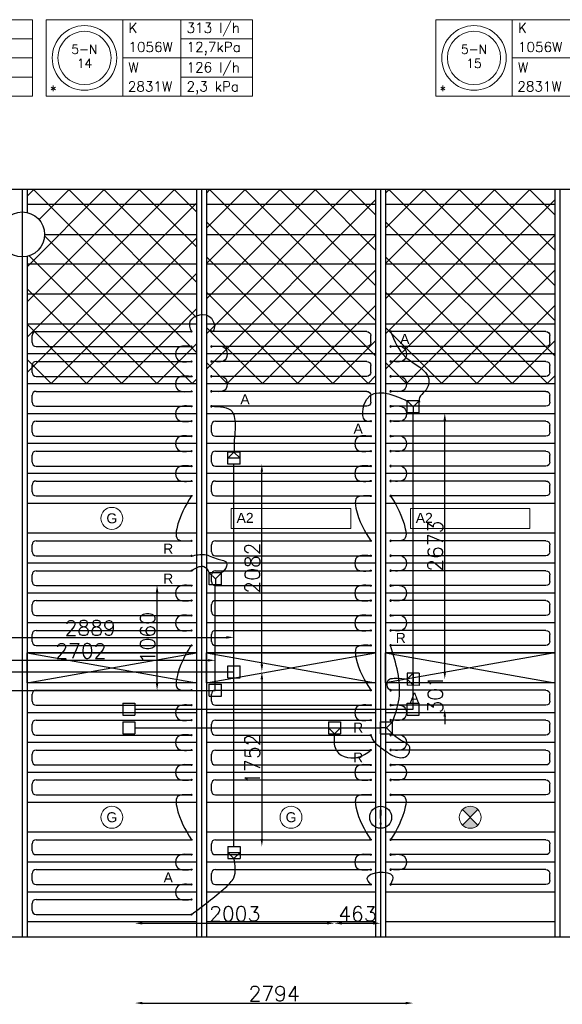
# Model space of a CAD drawing. Extents: x 7383 to 472120, y -558079 to -203000.
# Tile 25 of 29: x 239105 to 244555, y -245233 to -235351. Entities that reach past the tile are written whole.
import ezdxf
from ezdxf.enums import TextEntityAlignment as Align

# ---------------------------------------------------------------- set-up
doc = ezdxf.new("R2010")
doc.units = 0
doc.header["$LTSCALE"] = 25
doc.layers.get('0').update_dxf_attribs({"linetype": 'CONTINUOUS'})
doc.layers.get('DEFPOINTS').update_dxf_attribs({"linetype": 'CONTINUOUS'})
for name, color, linetype in [('000Vermogens2', 7, 'CONTINUOUS'), ('KP-bandraster', 5, 'CONTINUOUS'), ('KP-koppelingen', 6, 'CONTINUOUS'), ('KP-leidingen(aanvoer)', 5, 'CONTINUOUS'), ('KP-leidingen(retour)', 1, 'CONTINUOUS'), ('KP-Lucht aanvoer', 6, 'CONTINUOUS'), ('KP-lucht centreline', 2, 'CONTINUOUS'), ('KP-maatvoering', 7, 'CONTINUOUS'), ('KP-Melders', 3, 'CONTINUOUS'), ('KP-Oppervlak', 3, 'CONTINUOUS'), ('KP-panelen', 1, 'CONTINUOUS'), ('KP-registers', 4, 'CONTINUOUS'), ('KP-slangen', 7, 'CONTINUOUS'), ('KP-tekst', 7, 'CONTINUOUS')]:
    doc.layers.add(name, color=color, linetype=linetype)
doc.layers.add('KP-Aluminium', color=8, linetype='CONTINUOUS', lineweight=18)
doc.layers.add('KP-Verlichting', color=2, linetype='CONTINUOUS', lineweight=18)
doc.styles.add('arial', font='ARIAL.TTF')
doc.styles.add('VERWOL-1', font='ROMANS.SHX')
doc.dimstyles.new('MARTIN', dxfattribs={"dimscale": 0, "dimtxt": 50, "dimasz": 75, "dimexe": 4, "dimexo": 4, "dimgap": 20, "dimtad": 1, "dimdec": 0, "dimrnd": 0.01, "dimzin": 1, "dimdsep": 46, "dimtxsty": 'VERWOL-1', "dimcen": -25, "dimdle": 1, "dimclrd": 7, "dimclre": 2, "dimclrt": 7, "dimadec": 0, "dimazin": 0, "dimtfac": 1, "dimtdec": 0, "dimtix": 1, "dimtofl": 0, "dimtmove": 0, "dimatfit": 3, "dimldrblk": 'OBLIQUE', "dimfxl": 0, "dimtvp": 33.333333, "dimtolj": 1, "dimtzin": 1, "dimarcsym": 0})
pattern_1 = [(45, (43200, -2e-09), (-176.7767, 176.7767), []), (135, (43200, -2e-09), (-176.7767, -176.7767), [])]

# ---------------------------------------------------------------- blocks, each defined once
blk = doc.blocks.new('Register A')
at = {"layer": 'KP-registers', "linetype": 'Continuous'}
for p, q in [((90, 225), (1644, 225)), ((50, 115), (50, 185)), ((90, 75), (1644, 75))]:
    blk.add_line(p, q, dxfattribs=at)
for centre in [(1650, 225), (1650, 75)]:
    blk.add_circle(centre, 6, dxfattribs=at)
for centre, start, end in [((90, 185), 90, 180), ((90, 115), 180, 270)]:
    blk.add_arc(centre, 40, start, end, dxfattribs=at)
blk = doc.blocks.new('*D1001')
at = {"layer": 'DEFPOINTS', "color": 0, "linetype": 'Continuous', "transparency": 16777216}
for p in [(241257.1, -241550), (238368.3, -241895.3), (241257.1, -241895.6)]:
    blk.add_point(p, dxfattribs=at)
at = {"layer": 'KP-maatvoering', "color": 7, "linetype": 'Continuous', "lineweight": -2, "transparency": 16777216}
blk.add_line((238443.3, -241550), (241182.1, -241550), dxfattribs=at)
at = {"layer": 'KP-maatvoering', "color": 7, "linetype": 'Continuous', "transparency": 16777216}
for points in [[(238443.3, -241537.5), (238443.3, -241562.5), (238368.3, -241550)], [(241182.1, -241537.5), (241182.1, -241562.5), (241257.1, -241550)]]:
    blk.add_solid(points, dxfattribs=at)
at = {"layer": 'KP-maatvoering', "color": 7, "linetype": 'Continuous', "transparency": 16777216, "insert": (239812.7, -241455), "char_height": 150, "attachment_point": 5, "style": 'VERWOL-1'}
blk.add_mtext('\\A1;2889', dxfattribs=at)
blk = doc.blocks.new('_OBLIQUE')
at = {"color": 0, "linetype": 'ByBlock'}
blk.add_line((-0.5, -0.5), (0.5, 0.5), dxfattribs=at)
blk = doc.blocks.new('*D1002')
at = {"layer": 'DEFPOINTS', "color": 0, "linetype": 'Continuous', "transparency": 16777216}
for p in [(241069.9, -241780.4), (238368.3, -242082.5), (241069.9, -242082.8)]:
    blk.add_point(p, dxfattribs=at)
at = {"layer": 'KP-maatvoering', "color": 7, "linetype": 'Continuous', "lineweight": -2, "transparency": 16777216}
blk.add_line((238443.3, -241780.4), (240994.9, -241780.4), dxfattribs=at)
at = {"layer": 'KP-maatvoering', "color": 7, "linetype": 'Continuous', "transparency": 16777216}
for points in [[(238443.3, -241767.9), (238443.3, -241792.9), (238368.3, -241780.4)], [(240994.9, -241767.9), (240994.9, -241792.9), (241069.9, -241780.4)]]:
    blk.add_solid(points, dxfattribs=at)
at = {"layer": 'KP-maatvoering', "color": 7, "linetype": 'Continuous', "transparency": 16777216, "insert": (239719.1, -241685.4), "char_height": 150, "attachment_point": 5, "style": 'VERWOL-1'}
blk.add_mtext('\\A1;2702', dxfattribs=at)
blk = doc.blocks.new('*D1003')
at = {"layer": 'DEFPOINTS', "color": 0, "linetype": 'Continuous', "transparency": 16777216}
for p in [(240484.9, -241022.5), (241070.2, -241022.5), (241069.9, -242082.8)]:
    blk.add_point(p, dxfattribs=at)
at = {"layer": 'KP-maatvoering', "color": 7, "linetype": 'Continuous', "lineweight": -2, "transparency": 16777216}
blk.add_line((240484.9, -242007.8), (240484.9, -241097.5), dxfattribs=at)
at = {"layer": 'KP-maatvoering', "color": 7, "linetype": 'Continuous', "transparency": 16777216}
for points in [[(240472.4, -241097.5), (240497.4, -241097.5), (240484.9, -241022.5)], [(240472.4, -242007.8), (240497.4, -242007.8), (240484.9, -242082.8)]]:
    blk.add_solid(points, dxfattribs=at)
at = {"layer": 'KP-maatvoering', "color": 7, "linetype": 'Continuous', "transparency": 16777216, "insert": (240389.9, -241552.6), "char_height": 150, "attachment_point": 5, "rotation": 90, "style": 'VERWOL-1'}
blk.add_mtext('\\A1;1060', dxfattribs=at)
blk = doc.blocks.new('*D1004')
at = {"layer": 'DEFPOINTS', "color": 0, "linetype": 'Continuous', "transparency": 16777216}
for p in [(241257.1, -239813.2), (241537.2, -239813.2), (241257.1, -241895.6)]:
    blk.add_point(p, dxfattribs=at)
at = {"layer": 'KP-maatvoering', "color": 7, "linetype": 'Continuous', "lineweight": -2, "transparency": 16777216}
blk.add_line((241537.2, -241820.6), (241537.2, -239888.2), dxfattribs=at)
at = {"layer": 'KP-maatvoering', "color": 7, "linetype": 'Continuous', "transparency": 16777216}
for points in [[(241524.7, -239888.2), (241549.7, -239888.2), (241537.2, -239813.2)], [(241524.7, -241820.6), (241549.7, -241820.6), (241537.2, -241895.6)]]:
    blk.add_solid(points, dxfattribs=at)
at = {"layer": 'KP-maatvoering', "color": 7, "linetype": 'Continuous', "transparency": 16777216, "insert": (241442.2, -240854.4), "char_height": 150, "attachment_point": 5, "rotation": 90, "style": 'VERWOL-1'}
blk.add_mtext('\\A1;2082', dxfattribs=at)
blk = doc.blocks.new('*D1005')
at = {"layer": 'DEFPOINTS', "color": 0, "linetype": 'Continuous', "transparency": 16777216}
for p in [(241257.1, -241895.6), (241257.1, -243648), (241537.2, -243648)]:
    blk.add_point(p, dxfattribs=at)
at = {"layer": 'KP-maatvoering', "color": 7, "linetype": 'Continuous', "lineweight": -2, "transparency": 16777216}
blk.add_line((241537.2, -241970.6), (241537.2, -243573), dxfattribs=at)
at = {"layer": 'KP-maatvoering', "color": 7, "linetype": 'Continuous', "transparency": 16777216}
for points in [[(241524.7, -241970.6), (241549.7, -241970.6), (241537.2, -241895.6)], [(241524.7, -243573), (241549.7, -243573), (241537.2, -243648)]]:
    blk.add_solid(points, dxfattribs=at)
at = {"layer": 'KP-maatvoering', "color": 7, "linetype": 'Continuous', "transparency": 16777216, "insert": (241442.2, -242771.8), "char_height": 150, "attachment_point": 5, "rotation": 90, "style": 'VERWOL-1'}
blk.add_mtext('\\A1;1752', dxfattribs=at)
blk = doc.blocks.new('*D1006')
at = {"layer": 'DEFPOINTS', "color": 0, "linetype": 'Continuous', "transparency": 16777216}
for p in [(240263, -242210), (243057.1, -242271.1), (243057.1, -245220.2)]:
    blk.add_point(p, dxfattribs=at)
at = {"layer": 'KP-maatvoering', "color": 7, "linetype": 'Continuous', "lineweight": -2, "transparency": 16777216}
blk.add_line((240338, -245220.2), (242982.1, -245220.2), dxfattribs=at)
at = {"layer": 'KP-maatvoering', "color": 7, "linetype": 'Continuous', "transparency": 16777216}
for points in [[(240338, -245207.7), (240338, -245232.7), (240263, -245220.2)], [(242982.1, -245207.7), (242982.1, -245232.7), (243057.1, -245220.2)]]:
    blk.add_solid(points, dxfattribs=at)
at = {"layer": 'KP-maatvoering', "color": 7, "linetype": 'Continuous', "transparency": 16777216, "insert": (241660, -245125.2), "char_height": 150, "attachment_point": 5, "style": 'VERWOL-1'}
blk.add_mtext('\\A1;2794', dxfattribs=at)
blk = doc.blocks.new('*D1007')
at = {"layer": 'DEFPOINTS', "color": 0, "linetype": 'Continuous', "transparency": 16777216}
for p in [(240262.9, -242458), (242266.3, -242519), (242266.3, -244419.5)]:
    blk.add_point(p, dxfattribs=at)
at = {"layer": 'KP-maatvoering', "color": 7, "linetype": 'Continuous', "lineweight": -2, "transparency": 16777216}
blk.add_line((240337.9, -244419.5), (242191.3, -244419.5), dxfattribs=at)
at = {"layer": 'KP-maatvoering', "color": 7, "linetype": 'Continuous', "transparency": 16777216}
for points in [[(240337.9, -244407), (240337.9, -244432), (240262.9, -244419.5)], [(242191.3, -244407), (242191.3, -244432), (242266.3, -244419.5)]]:
    blk.add_solid(points, dxfattribs=at)
at = {"layer": 'KP-maatvoering', "color": 7, "linetype": 'Continuous', "transparency": 16777216, "insert": (241264.6, -244324.5), "char_height": 150, "attachment_point": 5, "style": 'VERWOL-1'}
blk.add_mtext('\\A1;2003', dxfattribs=at)
blk = doc.blocks.new('*D1008')
at = {"layer": 'DEFPOINTS', "color": 0, "linetype": 'Continuous', "transparency": 16777216}
for p in [(242729.3, -242458.3), (242266.3, -242519), (242729.3, -244419.5)]:
    blk.add_point(p, dxfattribs=at)
at = {"layer": 'KP-maatvoering', "color": 7, "linetype": 'Continuous', "lineweight": -2, "transparency": 16777216}
blk.add_line((242341.3, -244419.5), (242654.3, -244419.5), dxfattribs=at)
at = {"layer": 'KP-maatvoering', "color": 7, "linetype": 'Continuous', "transparency": 16777216}
for points in [[(242341.3, -244407), (242341.3, -244432), (242266.3, -244419.5)], [(242654.3, -244407), (242654.3, -244432), (242729.3, -244419.5)]]:
    blk.add_solid(points, dxfattribs=at)
at = {"layer": 'KP-maatvoering', "color": 7, "linetype": 'Continuous', "transparency": 16777216, "insert": (242497.8, -244324.5), "char_height": 150, "attachment_point": 5, "style": 'VERWOL-1'}
blk.add_mtext('\\A1;463', dxfattribs=at)
blk = doc.blocks.new('*D1009')
at = {"layer": 'DEFPOINTS', "color": 0, "linetype": 'Continuous', "transparency": 16777216}
for p in [(243057.2, -241970.5), (243374.4, -241970.5), (243057.1, -242271.1)]:
    blk.add_point(p, dxfattribs=at)
at = {"layer": 'KP-maatvoering', "color": 7, "linetype": 'Continuous', "lineweight": -2, "transparency": 16777216}
for p, q in [((243374.4, -241895.5), (243374.4, -241820.5)), ((243374.4, -242346.1), (243374.4, -242421.1))]:
    blk.add_line(p, q, dxfattribs=at)
at = {"layer": 'KP-maatvoering', "color": 7, "linetype": 'Continuous', "transparency": 16777216}
for points in [[(243361.9, -241895.5), (243386.9, -241895.5), (243374.4, -241970.5)], [(243361.9, -242346.1), (243386.9, -242346.1), (243374.4, -242271.1)]]:
    blk.add_solid(points, dxfattribs=at)
at = {"layer": 'KP-maatvoering', "color": 7, "linetype": 'Continuous', "transparency": 16777216, "insert": (243279.4, -242120.8), "char_height": 150, "attachment_point": 5, "rotation": 90, "style": 'VERWOL-1'}
blk.add_mtext('\\A1;301', dxfattribs=at)
blk = doc.blocks.new('*D1010')
at = {"layer": 'DEFPOINTS', "color": 0, "linetype": 'Continuous', "transparency": 16777216}
for p in [(243057.1, -239298), (243374.4, -239298), (243118, -241970.6)]:
    blk.add_point(p, dxfattribs=at)
at = {"layer": 'KP-maatvoering', "color": 7, "linetype": 'Continuous', "lineweight": -2, "transparency": 16777216}
blk.add_line((243374.4, -241895.6), (243374.4, -239373), dxfattribs=at)
at = {"layer": 'KP-maatvoering', "color": 7, "linetype": 'Continuous', "transparency": 16777216}
for points in [[(243361.9, -239373), (243386.9, -239373), (243374.4, -239298)], [(243361.9, -241895.6), (243386.9, -241895.6), (243374.4, -241970.6)]]:
    blk.add_solid(points, dxfattribs=at)
at = {"layer": 'KP-maatvoering', "color": 7, "linetype": 'Continuous', "transparency": 16777216, "insert": (243279.4, -240634.3), "char_height": 150, "attachment_point": 5, "rotation": 90, "style": 'VERWOL-1'}
blk.add_mtext('\\A1;2673', dxfattribs=at)

msp = doc.modelspace()

# ---------------------------------------------------------------- hatches: boundary and pattern name
at = {"layer": 'KP-Aluminium', "linetype": 'Continuous'}
h = msp.add_hatch(dxfattribs=at)
h.set_pattern_fill('ANSI37', color=256, scale=2000)
h.set_pattern_definition(pattern_1)
h.paths.add_polyline_path([(240880.2, -237055.7), (239180.2, -237055.7), (239180.2, -237205.7), (240880.2, -237205.7)])
h.paths.add_polyline_path([(240880.2, -237205.7), (239180.2, -237205.7), (239180.2, -237286.3, -0.350001), (239355.2, -237505.7), (240880.2, -237505.7)])
h.paths.add_polyline_path([(240880.2, -237505.7), (239355.2, -237505.7, -0.350001), (239180.2, -237725.1), (239180.2, -237805.7), (240880.2, -237805.7)])
h.paths.add_polyline_path([(240880.2, -237805.7), (239180.2, -237805.7), (239180.2, -238105.7), (240880.2, -238105.7)])
h.paths.add_polyline_path([(240880.2, -238105.7), (239180.2, -238105.7), (239180.2, -238405.7), (240880.2, -238405.7)])
h.paths.add_polyline_path([(240880.2, -238405.7), (239180.2, -238405.7), (239180.2, -238705.7), (240880.2, -238705.7)])
h.paths.add_polyline_path([(240880.2, -238705.7), (239180.2, -238705.7), (239180.2, -239005.7), (240880.2, -239005.7)])
h = msp.add_hatch(dxfattribs=at)
h.set_pattern_fill('ANSI37', color=256, scale=2000)
h.set_pattern_definition(pattern_1)
h.paths.add_polyline_path([(242680.2, -237055.7), (240980.2, -237055.7), (240980.2, -237205.7), (242680.2, -237205.7)])
h.paths.add_polyline_path([(242680.2, -237205.7), (240980.2, -237205.7), (240980.2, -237505.7), (242680.2, -237505.7)])
h.paths.add_polyline_path([(242680.2, -237505.7), (240980.2, -237505.7), (240980.2, -237805.7), (242680.2, -237805.7)])
h.paths.add_polyline_path([(242680.2, -237805.7), (240980.2, -237805.7), (240980.2, -238105.7), (242680.2, -238105.7)])
h.paths.add_polyline_path([(242680.2, -238105.7), (240980.2, -238105.7), (240980.2, -238405.7), (242680.2, -238405.7)])
h.paths.add_polyline_path([(242680.2, -238405.7), (240980.2, -238405.7), (240980.2, -238705.7), (242680.2, -238705.7)])
h.paths.add_polyline_path([(242680.2, -238705.7), (240980.2, -238705.7), (240980.2, -239005.7), (242680.2, -239005.7)])
h = msp.add_hatch(dxfattribs=at)
h.set_pattern_fill('ANSI37', color=256, scale=2000)
h.set_pattern_definition([(45, (45000, -2e-09), (-176.7767, 176.7767), []), (135, (45000, -2e-09), (-176.7767, -176.7767), [])])
h.paths.add_polyline_path([(244480.2, -237055.7), (242780.2, -237055.7), (242780.2, -237205.7), (244480.2, -237205.7)])
h.paths.add_polyline_path([(244480.2, -237205.7), (242780.2, -237205.7), (242780.2, -237505.7), (244480.2, -237505.7)])
h.paths.add_polyline_path([(244480.2, -237505.7), (242780.2, -237505.7), (242780.2, -237805.7), (244480.2, -237805.7)])
h.paths.add_polyline_path([(244480.2, -237805.7), (242780.2, -237805.7), (242780.2, -238105.7), (244480.2, -238105.7)])
h.paths.add_polyline_path([(244480.2, -238105.7), (242780.2, -238105.7), (242780.2, -238405.7), (244480.2, -238405.7)])
h.paths.add_polyline_path([(244480.2, -238405.7), (242780.2, -238405.7), (242780.2, -238705.7), (244480.2, -238705.7)])
h.paths.add_polyline_path([(244480.2, -238705.7), (242780.2, -238705.7), (242780.2, -239005.7), (244480.2, -239005.7)])
at = {"layer": 'KP-Verlichting', "linetype": 'Continuous'}
h = msp.add_hatch(color=256, dxfattribs=at)
h.paths.add_polyline_path([(243552.4, -243277.9), (243630.2, -243355.7), (243708, -243277.9, 0.414214)])
h.paths.add_polyline_path([(243552.4, -243433.5, 0.414214), (243708, -243433.5), (243630.2, -243355.7)])

# ---------------------------------------------------------------- linework, layer by layer
at = {"layer": '000Vermogens2', "linetype": 'Continuous', "lineweight": 0}
for p, q in [((237159.6, -235350.6), (239232.5, -235350.6)), ((239232.5, -235350.6), (239232.5, -236118.5)), ((239371.6, -235350.6), (239371.6, -236118.5)), ((239371.6, -235350.6), (241444.4, -235350.6)), ((240139.4, -235350.6), (240139.4, -236118.5)), ((240724.7, -235734.6), (240724.7, -235350.6)), ((241444.4, -235350.6), (241444.4, -236118.5)), ((243284, -235350.6), (243284, -236118.5)), ((243284, -235350.6), (245356.9, -235350.6)), ((244051.9, -235350.6), (244051.9, -236118.5)), ((238512.7, -235542.6), (239232.5, -235542.6)), ((240724.7, -235542.6), (241444.4, -235542.6)), ((237927.5, -235734.6), (239232.5, -235734.6)), ((240139.4, -235734.6), (241444.4, -235734.6)), ((240724.7, -235734.6), (240724.7, -236118.5)), ((244051.9, -235734.6), (245356.9, -235734.6)), ((238512.7, -235926.5), (239232.5, -235926.5)), ((240724.7, -235926.5), (241444.4, -235926.5)), ((237159.6, -236118.5), (239232.5, -236118.5)), ((239371.6, -236118.5), (241444.4, -236118.5)), ((243284, -236118.5), (245356.9, -236118.5))]:
    msp.add_line(p, q, dxfattribs=at)
for centre, radius in [((239755.5, -235734.6), 324.2), ((239755.5, -235734.6), 267.6), ((243667.9, -235734.6), 324.2), ((243667.9, -235734.6), 267.6)]:
    msp.add_circle(centre, radius, dxfattribs=at)
at = {"layer": 'KP-bandraster', "linetype": 'Continuous'}
for p, q in [((239180.2, -237055.7), (239180.2, -237286.3)), ((240880.2, -237055.7), (240880.2, -244555.7)), ((240980.2, -237055.7), (240980.2, -244555.7)), ((242680.2, -237055.7), (242680.2, -244555.7)), ((242780.2, -237055.7), (242780.2, -244555.7)), ((244480.2, -237055.7), (244480.2, -244555.7)), ((239180.2, -237725.1), (239180.2, -244555.7))]:
    msp.add_line(p, q, dxfattribs=at)
msp.add_circle((239130.2, -237505.7), 225, dxfattribs=at)
at = {"layer": 'KP-koppelingen', "linetype": 'Continuous'}
for p, q in [((242996.6, -239298), (242996.6, -239176.3)), ((243118.2, -239176.3), (242996.6, -239176.3)), ((242996.6, -239176.3), (243057.4, -239237.2)), ((243057.4, -239237.2), (243118.2, -239176.3)), ((243057.4, -239237.2), (243057.4, -239298)), ((243118.2, -239298), (243118.2, -239176.3)), ((243118.2, -239298), (242996.6, -239298)), ((241196.3, -239813.1), (241196.4, -239691.5)), ((241196.3, -239752.3), (241257.2, -239691.6)), ((241318, -239691.6), (241196.4, -239691.5)), ((241257.2, -239691.6), (241318, -239752.4)), ((241317.9, -239813.2), (241318, -239691.6)), ((241318, -239752.4), (241196.3, -239752.3)), ((241317.9, -239813.2), (241196.3, -239813.1)), ((241009.4, -241022.5), (241009.4, -240900.8)), ((241131, -240900.9), (241009.4, -240900.8)), ((241009.4, -240900.8), (241070.2, -240961.7)), ((241070.2, -240961.7), (241131, -240900.9)), ((241131, -241022.5), (241131, -240900.9)), ((241131, -241022.5), (241009.4, -241022.5)), ((241070.2, -240961.7), (241070.2, -241022.5)), ((241196.3, -241956.4), (241196.3, -241834.8)), ((241196.3, -241834.8), (241317.9, -241834.8)), ((241317.9, -241956.4), (241317.9, -241834.8)), ((242996.4, -241909.6), (242996.2, -242031.2)), ((242996.3, -241970.4), (243057.3, -241909.7)), ((243118.1, -241909.8), (242996.4, -241909.6)), ((243057.3, -241909.7), (243057.1, -242031.3)), ((243118.1, -241909.8), (243117.9, -242031.4)), ((241196.3, -241956.4), (241317.9, -241956.4)), ((243057.1, -242031.3), (242996.3, -241970.4)), ((241009.4, -242141.5), (241009.4, -242019.9)), ((241009.4, -242019.9), (241131, -242019.9)), ((241131, -242141.6), (241131, -242019.9)), ((243117.9, -242031.4), (242996.2, -242031.2)), ((241009.4, -242141.5), (241131, -242141.6)), ((240141.3, -242210), (240263, -242210)), ((240141.3, -242210), (240141.3, -242331.6)), ((240263, -242210), (240262.9, -242331.7)), ((242996.3, -242331.9), (242996.3, -242210.3)), ((242996.3, -242210.3), (243117.9, -242210.3)), ((243117.9, -242332), (243117.9, -242210.3)), ((240141.3, -242331.6), (240262.9, -242331.7)), ((240141.3, -242397.2), (240262.9, -242397.2)), ((240141.3, -242397.2), (240141.3, -242518.8)), ((240262.9, -242397.2), (240262.9, -242518.9)), ((242205.9, -242397.2), (242205.5, -242518.8)), ((242205.9, -242397.2), (242327.5, -242397.6)), ((242327.5, -242397.6), (242327.1, -242519.2)), ((242729.3, -242518.9), (242729.3, -242397.3)), ((242729.3, -242397.3), (242851, -242397.3)), ((242851, -242397.3), (242790.1, -242458.1)), ((242850.9, -242519), (242851, -242397.3)), ((242996.3, -242331.9), (243117.9, -242332)), ((242205.7, -242458), (242327.3, -242458.4)), ((242266.3, -242519), (242205.7, -242458)), ((242327.3, -242458.4), (242266.3, -242519)), ((242790.1, -242458.1), (242729.3, -242458.1)), ((242790.1, -242458.1), (242850.9, -242519)), ((240141.3, -242518.8), (240262.9, -242518.9)), ((242205.5, -242518.8), (242327.1, -242519.2)), ((242729.3, -242518.9), (242850.9, -242519)), ((241196.3, -243648), (241196.2, -243769.6)), ((241196.3, -243648), (241317.9, -243648)), ((241317.9, -243648), (241317.9, -243769.7)), ((241196.2, -243769.6), (241317.9, -243769.7)), ((241196.3, -243708.8), (241317.9, -243708.8)), ((241257.1, -243769.6), (241196.3, -243708.8)), ((241317.9, -243708.8), (241257.1, -243769.6))]:
    msp.add_line(p, q, dxfattribs=at)
at = {"layer": 'KP-leidingen(aanvoer)', "linetype": 'Continuous'}
for p, q in [((243057.1, -242271.1), (243057.1, -239298)), ((241257.1, -243648), (241257.1, -239813.2)), ((238368.3, -241895.3), (241257.1, -241895.6)), ((240262.9, -242270.8), (243057.1, -242271.1))]:
    msp.add_line(p, q, dxfattribs=at)
at = {"layer": 'KP-leidingen(retour)', "linetype": 'Continuous'}
for p, q in [((241069.9, -242082.8), (241069.9, -241022.5)), ((238368.3, -242082.5), (241069.9, -242082.8)), ((240262.9, -242458), (242730.2, -242458.3))]:
    msp.add_line(p, q, dxfattribs=at)
at = {"layer": 'KP-Lucht aanvoer', "linetype": 'Continuous'}
for p, q in [((239180.2, -241705.7), (240880.2, -241705.7)), ((239180.2, -242005.7), (239180.2, -241705.7)), ((239180.2, -241705.7), (240880.2, -242005.7)), ((239180.2, -242005.7), (240880.2, -241705.7)), ((240880.2, -241705.7), (240880.2, -242005.7)), ((240980.2, -241705.7), (242680.2, -241705.7)), ((240980.2, -242005.7), (240980.2, -241705.7)), ((240980.2, -241705.7), (242680.2, -242005.7)), ((240980.2, -242005.7), (242680.2, -241705.7)), ((242680.2, -241705.7), (242680.2, -242005.7)), ((242780.2, -241705.7), (244480.2, -241705.7)), ((242780.2, -242005.7), (242780.2, -241705.7)), ((242780.2, -241705.7), (244480.2, -242005.7)), ((244480.2, -241705.7), (242780.2, -242005.7)), ((244480.2, -241705.7), (244480.2, -242005.7)), ((240880.2, -242005.7), (239180.2, -242005.7)), ((242680.2, -242005.7), (240980.2, -242005.7)), ((244480.2, -242005.7), (242780.2, -242005.7))]:
    msp.add_line(p, q, dxfattribs=at)
at = {"layer": 'KP-lucht centreline', "linetype": 'Continuous'}
for p, q in [((239130.2, -237055.7), (239130.2, -244555.7)), ((239130.2, -237055.7), (239130.2, -244555.7)), ((240930.2, -237055.7), (240930.2, -244555.7)), ((242730.2, -237055.7), (242730.2, -244555.7)), ((244530.2, -237055.7), (244530.2, -244555.7))]:
    msp.add_line(p, q, dxfattribs=at)
at = {"layer": 'KP-Melders', "linetype": 'Continuous'}
msp.add_circle((242730.2, -243355.7), 110, dxfattribs=at)
at = {"layer": 'KP-Oppervlak', "linetype": 'Continuous'}
for p, q in [((264780.2, -237055.7), (195480.2, -237055.7)), ((213980.2, -244555.7), (264780.2, -244555.7))]:
    msp.add_line(p, q, dxfattribs=at)
at = {"layer": 'KP-panelen', "linetype": 'Continuous'}
for p, q in [((240880.2, -237205.7), (239180.2, -237205.7)), ((242680.2, -237205.7), (240980.2, -237205.7)), ((244480.2, -237205.7), (242780.2, -237205.7)), ((239355.2, -237505.7), (240880.2, -237505.7)), ((240980.2, -237505.7), (242680.2, -237505.7)), ((242780.2, -237505.7), (244480.2, -237505.7)), ((240880.2, -237805.7), (239180.2, -237805.7)), ((242680.2, -237805.7), (240980.2, -237805.7)), ((244480.2, -237805.7), (242780.2, -237805.7)), ((240880.2, -238105.7), (239180.2, -238105.7)), ((242680.2, -238105.7), (240980.2, -238105.7)), ((244480.2, -238105.7), (242780.2, -238105.7)), ((240880.2, -238405.7), (239180.2, -238405.7)), ((242680.2, -238405.7), (240980.2, -238405.7)), ((244480.2, -238405.7), (242780.2, -238405.7)), ((240880.2, -238705.7), (239180.2, -238705.7)), ((242680.2, -238705.7), (240980.2, -238705.7)), ((244480.2, -238705.7), (242780.2, -238705.7)), ((240880.2, -239005.7), (239180.2, -239005.7)), ((242680.2, -239005.7), (240980.2, -239005.7)), ((244480.2, -239005.7), (242780.2, -239005.7)), ((240880.2, -239305.7), (239180.2, -239305.7)), ((242680.2, -239305.7), (240980.2, -239305.7)), ((244480.2, -239305.7), (242780.2, -239305.7)), ((240880.2, -239605.7), (239180.2, -239605.7)), ((242680.2, -239605.7), (240980.2, -239605.7)), ((244480.2, -239605.7), (242780.2, -239605.7)), ((240880.2, -239905.7), (239180.2, -239905.7)), ((242680.2, -239905.7), (240980.2, -239905.7)), ((244480.2, -239905.7), (242780.2, -239905.7)), ((240880.2, -240205.7), (239180.2, -240205.7)), ((242680.2, -240205.7), (240980.2, -240205.7)), ((244480.2, -240205.7), (242780.2, -240205.7)), ((240880.2, -240505.7), (239180.2, -240505.7)), ((242680.2, -240505.7), (240980.2, -240505.7)), ((244480.2, -240505.7), (242780.2, -240505.7)), ((240880.2, -240805.7), (239180.2, -240805.7)), ((242680.2, -240805.7), (240980.2, -240805.7)), ((244480.2, -240805.7), (242780.2, -240805.7)), ((240880.2, -241105.7), (239180.2, -241105.7)), ((242680.2, -241105.7), (240980.2, -241105.7)), ((244480.2, -241105.7), (242780.2, -241105.7)), ((240880.2, -241405.7), (239180.2, -241405.7)), ((242680.2, -241405.7), (240980.2, -241405.7)), ((244480.2, -241405.7), (242780.2, -241405.7)), ((240880.2, -241705.7), (239180.2, -241705.7)), ((242680.2, -241705.7), (240980.2, -241705.7)), ((244480.2, -241705.7), (242780.2, -241705.7)), ((240880.2, -242005.7), (239180.2, -242005.7)), ((242680.2, -242005.7), (240980.2, -242005.7)), ((244480.2, -242005.7), (242780.2, -242005.7)), ((240880.2, -242305.7), (239180.2, -242305.7)), ((242680.2, -242305.7), (240980.2, -242305.7)), ((244480.2, -242305.7), (242780.2, -242305.7)), ((240880.2, -242605.7), (239180.2, -242605.7)), ((242680.2, -242605.7), (240980.2, -242605.7)), ((244480.2, -242605.7), (242780.2, -242605.7)), ((240880.2, -242905.7), (239180.2, -242905.7)), ((242680.2, -242905.7), (240980.2, -242905.7)), ((244480.2, -242905.7), (242780.2, -242905.7)), ((240880.2, -243205.7), (239180.2, -243205.7)), ((242680.2, -243205.7), (240980.2, -243205.7)), ((244480.2, -243205.7), (242780.2, -243205.7)), ((240880.2, -243505.7), (239180.2, -243505.7)), ((242680.2, -243505.7), (240980.2, -243505.7)), ((244480.2, -243505.7), (242780.2, -243505.7)), ((240880.2, -243805.7), (239180.2, -243805.7)), ((242680.2, -243805.7), (240980.2, -243805.7)), ((244480.2, -243805.7), (242780.2, -243805.7)), ((240880.2, -244105.7), (239180.2, -244105.7)), ((242680.2, -244105.7), (240980.2, -244105.7)), ((244480.2, -244105.7), (242780.2, -244105.7)), ((240880.2, -244405.7), (239180.2, -244405.7)), ((242680.2, -244405.7), (240980.2, -244405.7)), ((244480.2, -244405.7), (242780.2, -244405.7))]:
    msp.add_line(p, q, dxfattribs=at)
at = {"layer": 'KP-slangen', "linetype": 'Continuous'}
for points in [[(240830.2, -238480.7), (240818.5, -238377.3), (241030.6, -238346.5), (241030.2, -238480.7), (241027.3, -238480.8)], [(242830.2, -238480.7), (242985, -238739.5), (243213.4, -238957.3), (243198.8, -239046.6), (243118.2, -239176.3), (243122, -239187.7)], [(240824.2, -238630.7), (240682.5, -238659.6), (240682.5, -238752.4), (240824.2, -238780.7)], [(241036.2, -238630.7), (241177.9, -238659.6), (241177.9, -238752.4), (241036.2, -238780.7)], [(242836.2, -238630.7), (242977.9, -238659.6), (242977.9, -238752.4), (242836.2, -238780.7)], [(240824.2, -238930.7), (240682.5, -238959.6), (240682.5, -239052.4), (240824.2, -239080.7)], [(241036.2, -238930.7), (241177.9, -238959.6), (241177.9, -239052.4), (241036.2, -239080.7)], [(242836.2, -238930.7), (242977.9, -238959.6), (242977.9, -239052.4), (242836.2, -239080.7)], [(242632, -239380.6), (242592.6, -239380.6), (242592.6, -239158.6), (242955.9, -239158.6), (242996.6, -239176.3)], [(240824.2, -239230.7), (240682.5, -239259.6), (240682.5, -239352.4), (240824.2, -239380.7)], [(241030.9, -239231), (241237.5, -239284.3), (241268.6, -239435.3), (241257.5, -239646.2), (241259.7, -239695.1)], [(242836.2, -239230.7), (242977.9, -239259.6), (242977.9, -239352.4), (242836.2, -239380.7)], [(240824.2, -239530.7), (240682.5, -239559.6), (240682.5, -239652.4), (240824.2, -239680.7)], [(242624.2, -239530.7), (242482.5, -239559.6), (242482.5, -239652.4), (242624.2, -239680.7)], [(242836.2, -239530.7), (242977.9, -239559.6), (242977.9, -239652.4), (242836.2, -239680.7)], [(240824.2, -239830.7), (240682.5, -239859.6), (240682.5, -239952.4), (240824.2, -239980.7)], [(242624.2, -239830.7), (242482.5, -239859.6), (242482.5, -239952.4), (242624.2, -239980.7)], [(242836.2, -239830.7), (242977.9, -239859.6), (242977.9, -239952.4), (242836.2, -239980.7)], [(240830.2, -240130.7), (240682.5, -240459.6), (240682.5, -240552.4), (240824.2, -240580.7)], [(242624.2, -240130.7), (242482.5, -240159.6), (242482.5, -240252.4), (242630.2, -240580.7)], [(242830.2, -240130.7), (242977.9, -240459.6), (242977.9, -240552.4), (242836.2, -240580.7)], [(240832.1, -240734.2), (240960.4, -240718), (241098.5, -240765.3), (241183.2, -240805.1), (241183.2, -240833.7), (241130.9, -240903.4)], [(242624.2, -240730.7), (242482.5, -240759.6), (242482.5, -240852.4), (242624.2, -240880.7)], [(242836.2, -240730.7), (242977.9, -240759.6), (242977.9, -240852.4), (242836.2, -240880.7)], [(240830.9, -240882.2), (240908.1, -240839.9), (240955.4, -240838.7), (241008.9, -240902.1)], [(240824.2, -241030.7), (240682.5, -241059.6), (240682.5, -241152.4), (240824.2, -241180.7)], [(242624.2, -241030.7), (242482.5, -241059.6), (242482.5, -241152.4), (242624.2, -241180.7)], [(242836.2, -241030.7), (242977.9, -241059.6), (242977.9, -241152.4), (242836.2, -241180.7)], [(240824.2, -241330.7), (240682.5, -241359.6), (240682.5, -241452.4), (240824.2, -241480.7)], [(242624.2, -241330.7), (242482.5, -241359.6), (242482.5, -241452.4), (242624.2, -241480.7)], [(242836.2, -241330.7), (242977.9, -241359.6), (242977.9, -241452.4), (242836.2, -241480.7)], [(240824.2, -241630.7), (240682.5, -241959.6), (240682.5, -242052.4), (240824.2, -242080.7)], [(242624.2, -241630.7), (242482.5, -241659.6), (242482.5, -241752.4), (242630.2, -242080.7)], [(242851, -242400.6), (242915.2, -242166.9), (242830.2, -241630.7)], [(242830.2, -242080.7), (242813.3, -242069.1), (242806.7, -241977.9), (242867.8, -241961), (242965.5, -241964.8), (242997.5, -241969.5)], [(240824.2, -242230.7), (240682.5, -242259.6), (240682.5, -242352.4), (240824.2, -242380.7)], [(242624.2, -242230.7), (242482.5, -242259.6), (242482.5, -242352.4), (242624.2, -242380.7)], [(242836.2, -242230.7), (242977.9, -242259.6), (242977.9, -242352.4), (242836.2, -242380.7)], [(240824.2, -242530.7), (240682.5, -242559.6), (240682.5, -242652.4), (240824.2, -242680.7)], [(242266.3, -242519), (242273, -242655.7), (242307.6, -242711.6), (242569.4, -242726.5), (242630.4, -242682)], [(242630.4, -242532.3), (242651.8, -242578.3), (242760.4, -242675.4), (242865.8, -242741.3), (242992.6, -242739.6), (243022.3, -242650.8), (242928.4, -242580), (242849.4, -242517.4)], [(242836.2, -242530.7), (242977.9, -242559.6), (242977.9, -242652.4), (242836.2, -242680.7)], [(240824.2, -242830.7), (240682.5, -242859.6), (240682.5, -242952.4), (240824.2, -242980.7)], [(242624.2, -242830.7), (242482.5, -242859.6), (242482.5, -242952.4), (242624.2, -242980.7)], [(242836.2, -242830.7), (242977.9, -242859.6), (242977.9, -242952.4), (242836.2, -242980.7)], [(240824.2, -243130.7), (240682.5, -243159.6), (240682.5, -243252.4), (240830.2, -243580.7)], [(240824.2, -243130.7), (240682.5, -243159.6), (240682.5, -243252.4), (240830.2, -243580.7)], [(242624.2, -243130.7), (242482.5, -243159.6), (242482.5, -243252.4), (242630.2, -243580.7)], [(242836.2, -243130.7), (242977.9, -243159.6), (242977.9, -243252.4), (242830.2, -243580.7)], [(242836.2, -243130.7), (242977.9, -243159.6), (242977.9, -243252.4), (242830.2, -243580.7)], [(240824.2, -243730.7), (240682.5, -243759.6), (240682.5, -243852.4), (240824.2, -243880.7)], [(240830.2, -244330.7), (241171.5, -244060.4), (241255.4, -243962.3), (241257.1, -243768)], [(242624.2, -243730.7), (242482.5, -243759.6), (242482.5, -243852.4), (242624.2, -243880.7)], [(242836.2, -243730.7), (242977.9, -243759.6), (242977.9, -243852.4), (242836.2, -243880.7)], [(242630.2, -244030.7), (242595.8, -243968.4), (242848.9, -243943.6), (242830.2, -244030.7)], [(240824.2, -244030.7), (240682.5, -244059.6), (240682.5, -244152.4), (240824.2, -244180.7)]]:
    msp.add_spline(points, degree=3, dxfattribs=at)
at = {"layer": 'KP-Verlichting', "linetype": 'Continuous'}
for p, q in [((241230.2, -240255.7), (242430.2, -240255.7)), ((241230.2, -240255.7), (241230.2, -240455.7)), ((242430.2, -240255.7), (242430.2, -240455.7)), ((243030.2, -240255.7), (244230.2, -240255.7)), ((243030.2, -240255.7), (243030.2, -240455.7)), ((244230.2, -240255.7), (244230.2, -240455.7)), ((241230.2, -240455.7), (242430.2, -240455.7)), ((243030.2, -240455.7), (244230.2, -240455.7)), ((243708, -243433.5), (243552.4, -243277.9)), ((243552.4, -243433.5), (243708, -243277.9))]:
    msp.add_line(p, q, dxfattribs=at)
for centre in [(240030.2, -240355.7), (240030.2, -243355.7), (241830.2, -243355.7), (243630.2, -243355.7)]:
    msp.add_circle(centre, 110, dxfattribs=at)

# ---------------------------------------------------------------- block references
at = {"layer": 'KP-registers', "linetype": 'Continuous'}
for p in [(239180.2, -238705.7), (239180.2, -239005.7), (239180.2, -239305.7), (239180.2, -239605.7), (240980.2, -239605.7), (239180.2, -239905.7), (240980.2, -239905.7), (239180.2, -240205.7), (240980.2, -240205.7), (239180.2, -240805.7), (240980.2, -240805.7), (239180.2, -241105.7), (240980.2, -241105.7), (239180.2, -241405.7), (240980.2, -241405.7), (239180.2, -241705.7), (240980.2, -241705.7), (239180.2, -242305.7), (240980.2, -242305.7), (239180.2, -242605.7), (240980.2, -242605.7), (239180.2, -242905.7), (240980.2, -242905.7), (239180.2, -243205.7), (240980.2, -243205.7), (239180.2, -243805.7), (240980.2, -243805.7), (239180.2, -244105.7), (240980.2, -244105.7), (239180.2, -244405.7)]:
    msp.add_blockref('Register A', p, dxfattribs=at)
at = {"layer": 'KP-registers', "linetype": 'Continuous', "xscale": -1}
for p in [(242680.2, -238705.7), (244480.2, -238705.7), (242680.2, -239005.7), (244480.2, -239005.7), (242680.2, -239305.7), (244480.2, -239305.7), (244480.2, -239605.7), (244480.2, -239905.7), (244480.2, -240205.7), (244480.2, -240805.7), (244480.2, -241105.7), (244480.2, -241405.7), (244480.2, -241705.7), (244480.2, -242305.7), (244480.2, -242605.7), (244480.2, -242905.7), (244480.2, -243205.7), (244480.2, -243805.7), (244480.2, -244105.7)]:
    msp.add_blockref('Register A', p, dxfattribs=at)

# ---------------------------------------------------------------- texts
at = {"layer": '000Vermogens2', "linetype": 'Continuous', "lineweight": 0, "style": 'VERWOL-1'}
for s, p in [('K', (240197.2, -235482.7)), ('313 l/h', (240780.9, -235482.7)), ('K', (244109.6, -235482.7)), ('1056W', (240197.2, -235674.7)), ('12,7kPa', (240780.9, -235674.7)), ('1056W', (244109.6, -235674.7)), ('W', (240197.2, -235879)), ('126 l/h', (240780.9, -235879)), ('W', (244109.6, -235879)), ('2831W', (240191.1, -236071)), ('2,3 kPa', (240780.9, -236071)), ('2831W', (244103.5, -236071)), ('*', (239408.5, -236112.1)), ('*', (243320.9, -236112.1))]:
    msp.add_text(s, height=100, dxfattribs=at).set_placement(p)
for s, p in [('5-N', (239755.5, -235647.9)), ('5-N', (243667.9, -235647.9)), ('14', (239755.5, -235789.7)), ('15', (243667.9, -235789.7))]:
    msp.add_text(s, height=90, dxfattribs=at).set_placement(p, align=Align.MIDDLE_CENTER)
at = {"layer": 'KP-Melders', "linetype": 'Continuous', "insert": (242730.2, -243355.7), "char_height": 150, "attachment_point": 5, "style": 'arial'}
msp.add_mtext('\\A1;!', dxfattribs=at)
at = {"layer": 'KP-tekst', "linetype": 'Continuous', "char_height": 100, "attachment_point": 5, "style": 'arial'}
for s, insert in [('\\A1;A', (242972.5, -238554.2)), ('\\A1;A', (241368.1, -239160.1)), ('\\A1;A', (242504.7, -239455.5)), ('\\A1;R', (240596.8, -240659.7)), ('\\A1;R', (240596.8, -240959.7)), ('\\A1;R', (242932.3, -241555.5)), ('\\A1;A', (243069.8, -242155.5)), ('\\A1;R', (242504.7, -242455.5)), ('\\A1;R', (242504.7, -242755.5)), ('\\A1;A', (240596.8, -243959.7))]:
    msp.add_mtext(s, dxfattribs=dict(at, insert=insert))
at = {"layer": 'KP-Verlichting', "linetype": 'Continuous', "char_height": 100, "attachment_point": 5, "style": 'arial'}
for s, insert in [('\\A1;G', (240030.2, -240355.7)), ('\\A1;A2', (241368.8, -240350.6)), ('\\A1;A2', (243168.8, -240350.6)), ('\\A1;G', (240030.2, -243355.7)), ('\\A1;G', (241830.2, -243355.7))]:
    msp.add_mtext(s, dxfattribs=dict(at, insert=insert))

# ---------------------------------------------------------------- dimensions: what is measured, and where the dimension line sits
at = {"layer": 'KP-maatvoering', "linetype": 'Continuous'}
for base, p1, p2, picture, middle in [((243374.4, -239298), (243118, -241970.6), (243057.1, -239298), '*D1010', (243279.4, -240634.3)), ((241537.2, -239813.2), (241257.1, -241895.6), (241257.1, -239813.2), '*D1004', (241442.2, -240854.4)), ((240484.9, -241022.5), (241069.9, -242082.8), (241070.2, -241022.5), '*D1003', (240389.9, -241552.6)), ((241537.2, -243648), (241257.1, -241895.6), (241257.1, -243648), '*D1005', (241442.2, -242771.8)), ((243374.4, -241970.5), (243057.1, -242271.1), (243057.2, -241970.5), '*D1009', (243279.4, -242120.8))]:
    dim = msp.add_linear_dim(base=base, p1=p1, p2=p2, angle=90, dimstyle='MARTIN', override={"dimscale": 1, "dimtxt": 150, "dimse1": 1, "dimse2": 1}, dxfattribs=at)
    dim.commit()
    dim.dimension.update_dxf_attribs({"geometry": picture, "text_midpoint": middle})
for base, p1, p2, picture, middle in [((241257.1, -241550), (238368.3, -241895.3), (241257.1, -241895.6), '*D1001', (239812.7, -241455)), ((241069.9, -241780.4), (238368.3, -242082.5), (241069.9, -242082.8), '*D1002', (239719.1, -241685.4)), ((243057.1, -245220.2), (240263, -242210), (243057.1, -242271.1), '*D1006', (241660, -245125.2)), ((242266.3, -244419.5), (240262.9, -242458), (242266.3, -242519), '*D1007', (241264.6, -244324.5)), ((242729.3, -244419.5), (242266.3, -242519), (242729.3, -242458.3), '*D1008', (242497.8, -244324.5))]:
    dim = msp.add_linear_dim(base=base, p1=p1, p2=p2, dimstyle='MARTIN', override={"dimscale": 1, "dimtxt": 150, "dimse1": 1, "dimse2": 1}, dxfattribs=at)
    dim.commit()
    dim.dimension.update_dxf_attribs({"geometry": picture, "text_midpoint": middle})

doc.saveas('drawing.dxf')
